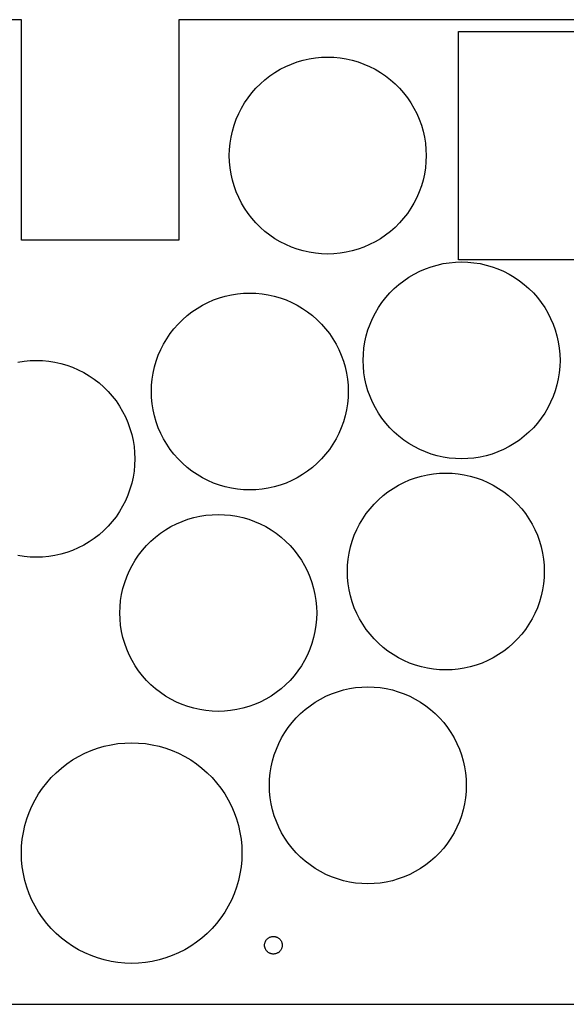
# Model space of a CAD drawing. Header units: metres. Extents: x 0 to 208, y 0 to 125.
# Tile 2 of 3: x 82 to 152, y 0 to 125. Entities that reach past the tile are written whole.
import ezdxf

# ---------------------------------------------------------------- set-up
doc = ezdxf.new("R2010")
doc.units = ezdxf.units.M

msp = doc.modelspace()

# ---------------------------------------------------------------- linework, layer by layer
for p, q in [((82.5, 125), (10, 125)), ((82.5, 97), (82.5, 125)), ((198.5, 125), (102.5, 125)), ((102.5, 125), (102.5, 97)), ((138, 94.5), (138, 123.5)), ((138, 123.5), (168, 123.5)), ((118.291, 119.857), (119.058, 120.029)), ((119.058, 120.029), (119.833, 120.151)), ((119.833, 120.151), (120.615, 120.225)), ((120.615, 120.225), (121.4, 120.25)), ((121.4, 120.25), (122.185, 120.225)), ((122.185, 120.225), (122.967, 120.151)), ((122.967, 120.151), (123.742, 120.029)), ((123.742, 120.029), (124.509, 119.857)), ((115.378, 118.704), (116.078, 119.06)), ((116.078, 119.06), (116.798, 119.372)), ((116.798, 119.372), (117.537, 119.638)), ((117.537, 119.638), (118.291, 119.857)), ((124.509, 119.857), (125.263, 119.638)), ((125.263, 119.638), (126.002, 119.372)), ((126.002, 119.372), (126.722, 119.06)), ((126.722, 119.06), (127.422, 118.704)), ((113.432, 117.381), (114.053, 117.863)), ((114.053, 117.863), (114.702, 118.304)), ((114.702, 118.304), (115.378, 118.704)), ((127.422, 118.704), (128.098, 118.304)), ((128.098, 118.304), (128.747, 117.863)), ((128.747, 117.863), (129.368, 117.381)), ((111.769, 115.718), (112.288, 116.307)), ((112.288, 116.307), (112.843, 116.862)), ((112.843, 116.862), (113.432, 117.381)), ((129.368, 117.381), (129.957, 116.862)), ((129.957, 116.862), (130.512, 116.307)), ((130.512, 116.307), (131.031, 115.718)), ((110.846, 114.448), (111.287, 115.097)), ((111.287, 115.097), (111.769, 115.718)), ((131.031, 115.718), (131.513, 115.097)), ((131.513, 115.097), (131.954, 114.448)), ((110.09, 113.072), (110.446, 113.772)), ((110.446, 113.772), (110.846, 114.448)), ((131.954, 114.448), (132.354, 113.772)), ((132.354, 113.772), (132.71, 113.072)), ((109.778, 112.352), (110.09, 113.072)), ((132.71, 113.072), (133.022, 112.352)), ((109.293, 110.859), (109.512, 111.613)), ((109.512, 111.613), (109.778, 112.352)), ((133.022, 112.352), (133.288, 111.613)), ((133.288, 111.613), (133.507, 110.859)), ((108.999, 109.317), (109.121, 110.092)), ((109.121, 110.092), (109.293, 110.859)), ((133.507, 110.859), (133.679, 110.092)), ((133.679, 110.092), (133.801, 109.317)), ((108.925, 108.535), (108.999, 109.317)), ((133.801, 109.317), (133.875, 108.535)), ((108.9, 107.75), (108.925, 108.535)), ((108.925, 106.965), (108.9, 107.75)), ((133.875, 108.535), (133.9, 107.75)), ((133.9, 107.75), (133.875, 106.965)), ((108.999, 106.183), (108.925, 106.965)), ((133.875, 106.965), (133.801, 106.183)), ((109.121, 105.408), (108.999, 106.183)), ((109.293, 104.641), (109.121, 105.408)), ((133.679, 105.408), (133.507, 104.641)), ((133.801, 106.183), (133.679, 105.408)), ((109.512, 103.887), (109.293, 104.641)), ((109.778, 103.148), (109.512, 103.887)), ((133.288, 103.887), (133.022, 103.148)), ((133.507, 104.641), (133.288, 103.887)), ((110.09, 102.428), (109.778, 103.148)), ((133.022, 103.148), (132.71, 102.428)), ((110.446, 101.728), (110.09, 102.428)), ((110.846, 101.052), (110.446, 101.728)), ((132.354, 101.728), (131.954, 101.052)), ((132.71, 102.428), (132.354, 101.728)), ((111.287, 100.403), (110.846, 101.052)), ((111.769, 99.7822), (111.287, 100.403)), ((131.513, 100.403), (131.031, 99.7822)), ((131.954, 101.052), (131.513, 100.403)), ((112.288, 99.1932), (111.769, 99.7822)), ((112.843, 98.6379), (112.288, 99.1932)), ((130.512, 99.1932), (129.957, 98.6379)), ((131.031, 99.7822), (130.512, 99.1932)), ((113.432, 98.1186), (112.843, 98.6379)), ((114.053, 97.6373), (113.432, 98.1186)), ((114.702, 97.1959), (114.053, 97.6373)), ((128.747, 97.6373), (128.098, 97.1959)), ((129.368, 98.1186), (128.747, 97.6373)), ((129.957, 98.6379), (129.368, 98.1186)), ((102.5, 97), (82.5, 97)), ((115.378, 96.7962), (114.702, 97.1959)), ((116.078, 96.4397), (115.378, 96.7962)), ((116.798, 96.1278), (116.078, 96.4397)), ((126.722, 96.4397), (126.002, 96.1278)), ((127.422, 96.7962), (126.722, 96.4397)), ((128.098, 97.1959), (127.422, 96.7962)), ((117.537, 95.8618), (116.798, 96.1278)), ((118.291, 95.6427), (117.537, 95.8618)), ((119.058, 95.4714), (118.291, 95.6427)), ((119.833, 95.3486), (119.058, 95.4714)), ((120.615, 95.2747), (119.833, 95.3486)), ((121.4, 95.25), (120.615, 95.2747)), ((122.185, 95.2747), (121.4, 95.25)), ((122.967, 95.3486), (122.185, 95.2747)), ((123.742, 95.4714), (122.967, 95.3486)), ((124.509, 95.6427), (123.742, 95.4714)), ((125.263, 95.8618), (124.509, 95.6427)), ((126.002, 96.1278), (125.263, 95.8618)), ((134.537, 93.6382), (135.291, 93.8573)), ((135.291, 93.8573), (136.058, 94.0286)), ((136.058, 94.0286), (136.833, 94.1514)), ((136.833, 94.1514), (137.615, 94.2253)), ((137.615, 94.2253), (138.4, 94.25)), ((163.793, 94.5), (138, 94.5)), ((138.4, 94.25), (139.185, 94.2253)), ((139.185, 94.2253), (139.967, 94.1514)), ((139.967, 94.1514), (140.742, 94.0286)), ((140.742, 94.0286), (141.509, 93.8573)), ((141.509, 93.8573), (142.263, 93.6382)), ((131.702, 92.3041), (132.378, 92.7038)), ((132.378, 92.7038), (133.078, 93.0603)), ((133.078, 93.0603), (133.798, 93.3722)), ((133.798, 93.3722), (134.537, 93.6382)), ((142.263, 93.6382), (143.002, 93.3722)), ((143.002, 93.3722), (143.722, 93.0603)), ((143.722, 93.0603), (144.422, 92.7038)), ((144.422, 92.7038), (145.098, 92.3041)), ((129.843, 90.8621), (130.432, 91.3814)), ((130.432, 91.3814), (131.053, 91.8627)), ((131.053, 91.8627), (131.702, 92.3041)), ((145.098, 92.3041), (145.747, 91.8627)), ((145.747, 91.8627), (146.368, 91.3814)), ((146.368, 91.3814), (146.957, 90.8621)), ((108.391, 89.9073), (109.158, 90.0786)), ((109.158, 90.0786), (109.933, 90.2014)), ((109.933, 90.2014), (110.715, 90.2753)), ((110.715, 90.2753), (111.5, 90.3)), ((111.5, 90.3), (112.285, 90.2753)), ((112.285, 90.2753), (113.067, 90.2014)), ((113.067, 90.2014), (113.842, 90.0786)), ((113.842, 90.0786), (114.609, 89.9073)), ((128.769, 89.7178), (129.288, 90.3068)), ((129.288, 90.3068), (129.843, 90.8621)), ((146.957, 90.8621), (147.512, 90.3068)), ((147.512, 90.3068), (148.031, 89.7178)), ((104.802, 88.3541), (105.478, 88.7538)), ((105.478, 88.7538), (106.178, 89.1103)), ((106.178, 89.1103), (106.898, 89.4222)), ((106.898, 89.4222), (107.637, 89.6882)), ((107.637, 89.6882), (108.391, 89.9073)), ((114.609, 89.9073), (115.363, 89.6882)), ((115.363, 89.6882), (116.102, 89.4222)), ((116.102, 89.4222), (116.822, 89.1103)), ((116.822, 89.1103), (117.522, 88.7538)), ((117.522, 88.7538), (118.198, 88.3541)), ((127.846, 88.4478), (128.287, 89.0973)), ((128.287, 89.0973), (128.769, 89.7178)), ((148.031, 89.7178), (148.513, 89.0973)), ((148.513, 89.0973), (148.954, 88.4478)), ((103.532, 87.4314), (104.153, 87.9127)), ((104.153, 87.9127), (104.802, 88.3541)), ((118.198, 88.3541), (118.847, 87.9127)), ((118.847, 87.9127), (119.468, 87.4314)), ((127.09, 87.0722), (127.446, 87.7719)), ((127.446, 87.7719), (127.846, 88.4478)), ((148.954, 88.4478), (149.354, 87.7719)), ((149.354, 87.7719), (149.71, 87.0722)), ((101.869, 85.7678), (102.388, 86.3568)), ((102.388, 86.3568), (102.943, 86.9121)), ((102.943, 86.9121), (103.532, 87.4314)), ((119.468, 87.4314), (120.057, 86.9121)), ((120.057, 86.9121), (120.612, 86.3568)), ((120.612, 86.3568), (121.131, 85.7678)), ((126.512, 85.6127), (126.778, 86.3515)), ((126.778, 86.3515), (127.09, 87.0722)), ((149.71, 87.0722), (150.022, 86.3515)), ((150.022, 86.3515), (150.288, 85.6127)), ((100.946, 84.4978), (101.387, 85.1473)), ((101.387, 85.1473), (101.869, 85.7678)), ((121.131, 85.7678), (121.613, 85.1473)), ((121.613, 85.1473), (122.054, 84.4978)), ((126.293, 84.8586), (126.512, 85.6127)), ((150.288, 85.6127), (150.507, 84.8586)), ((100.19, 83.1222), (100.546, 83.8219)), ((100.546, 83.8219), (100.946, 84.4978)), ((122.054, 84.4978), (122.454, 83.8219)), ((122.454, 83.8219), (122.81, 83.1222)), ((125.999, 83.3167), (126.121, 84.0923)), ((126.121, 84.0923), (126.293, 84.8586)), ((150.507, 84.8586), (150.679, 84.0923)), ((150.679, 84.0923), (150.801, 83.3167)), ((99.8778, 82.4016), (100.19, 83.1222)), ((122.81, 83.1222), (123.122, 82.4016)), ((125.9, 81.75), (125.925, 82.5349)), ((125.925, 82.5349), (125.999, 83.3167)), ((150.801, 83.3167), (150.875, 82.5349)), ((150.875, 82.5349), (150.9, 81.75)), ((82.0577, 81.5286), (82.8333, 81.6514)), ((82.8333, 81.6514), (83.6151, 81.7253)), ((83.6151, 81.7253), (84.4, 81.75)), ((84.4, 81.75), (85.1849, 81.7253)), ((85.1849, 81.7253), (85.9667, 81.6514)), ((85.9667, 81.6514), (86.7423, 81.5286)), ((86.7423, 81.5286), (87.5086, 81.3573)), ((87.5086, 81.3573), (88.2627, 81.1382)), ((99.3927, 80.9086), (99.6118, 81.6627)), ((99.6118, 81.6627), (99.8778, 82.4016)), ((123.122, 82.4016), (123.388, 81.6627)), ((123.388, 81.6627), (123.607, 80.9086)), ((125.925, 80.9651), (125.9, 81.75)), ((150.9, 81.75), (150.875, 80.9651)), ((88.2627, 81.1382), (89.0016, 80.8722)), ((89.0016, 80.8722), (89.7222, 80.5603)), ((89.7222, 80.5603), (90.4219, 80.2038)), ((90.4219, 80.2038), (91.0978, 79.8041)), ((99.0986, 79.3667), (99.2214, 80.1423)), ((99.2214, 80.1423), (99.3927, 80.9086)), ((123.607, 80.9086), (123.779, 80.1423)), ((123.779, 80.1423), (123.901, 79.3667)), ((125.999, 80.1833), (125.925, 80.9651)), ((126.121, 79.4077), (125.999, 80.1833)), ((150.801, 80.1833), (150.679, 79.4077)), ((150.875, 80.9651), (150.801, 80.1833)), ((91.0978, 79.8041), (91.7473, 79.3627)), ((91.7473, 79.3627), (92.3678, 78.8814)), ((92.3678, 78.8814), (92.9568, 78.3621)), ((99.0247, 78.5849), (99.0986, 79.3667)), ((123.901, 79.3667), (123.975, 78.5849)), ((126.293, 78.6414), (126.121, 79.4077)), ((150.679, 79.4077), (150.507, 78.6414)), ((92.9568, 78.3621), (93.5121, 77.8068)), ((93.5121, 77.8068), (94.0314, 77.2178)), ((99, 77.8), (99.0247, 78.5849)), ((99.0247, 77.0151), (99, 77.8)), ((123.975, 78.5849), (124, 77.8)), ((124, 77.8), (123.975, 77.0151)), ((126.512, 77.8873), (126.293, 78.6414)), ((126.778, 77.1484), (126.512, 77.8873)), ((150.288, 77.8873), (150.022, 77.1484)), ((150.507, 78.6414), (150.288, 77.8873)), ((94.0314, 77.2178), (94.5127, 76.5973)), ((94.5127, 76.5973), (94.9541, 75.9478)), ((99.0986, 76.2333), (99.0247, 77.0151)), ((123.975, 77.0151), (123.901, 76.2333)), ((127.09, 76.4277), (126.778, 77.1484)), ((127.446, 75.7281), (127.09, 76.4277)), ((149.71, 76.4277), (149.354, 75.7281)), ((150.022, 77.1484), (149.71, 76.4277)), ((94.9541, 75.9478), (95.3538, 75.2719)), ((95.3538, 75.2719), (95.7103, 74.5722)), ((99.2214, 75.4577), (99.0986, 76.2333)), ((99.3927, 74.6914), (99.2214, 75.4577)), ((123.779, 75.4577), (123.607, 74.6914)), ((123.901, 76.2333), (123.779, 75.4577)), ((127.846, 75.0522), (127.446, 75.7281)), ((128.287, 74.4027), (127.846, 75.0522)), ((148.954, 75.0522), (148.513, 74.4027)), ((149.354, 75.7281), (148.954, 75.0522)), ((95.7103, 74.5722), (96.0222, 73.8515)), ((96.0222, 73.8515), (96.2882, 73.1127)), ((99.6118, 73.9373), (99.3927, 74.6914)), ((99.8778, 73.1984), (99.6118, 73.9373)), ((123.388, 73.9373), (123.122, 73.1984)), ((123.607, 74.6914), (123.388, 73.9373)), ((128.769, 73.7822), (128.287, 74.4027)), ((129.288, 73.1932), (128.769, 73.7822)), ((148.031, 73.7822), (147.512, 73.1932)), ((148.513, 74.4027), (148.031, 73.7822)), ((96.2882, 73.1127), (96.5073, 72.3586)), ((100.19, 72.4778), (99.8778, 73.1984)), ((123.122, 73.1984), (122.81, 72.4778)), ((129.843, 72.6379), (129.288, 73.1932)), ((130.432, 72.1186), (129.843, 72.6379)), ((146.957, 72.6379), (146.368, 72.1186)), ((147.512, 73.1932), (146.957, 72.6379)), ((96.5073, 72.3586), (96.6786, 71.5923)), ((96.6786, 71.5923), (96.8014, 70.8167)), ((100.546, 71.7781), (100.19, 72.4778)), ((100.946, 71.1022), (100.546, 71.7781)), ((122.454, 71.7781), (122.054, 71.1022)), ((122.81, 72.4778), (122.454, 71.7781)), ((131.053, 71.6373), (130.432, 72.1186)), ((131.702, 71.1959), (131.053, 71.6373)), ((145.747, 71.6373), (145.098, 71.1959)), ((146.368, 72.1186), (145.747, 71.6373)), ((96.8014, 70.8167), (96.8753, 70.0349)), ((96.8753, 70.0349), (96.9, 69.25)), ((101.387, 70.4527), (100.946, 71.1022)), ((101.869, 69.8322), (101.387, 70.4527)), ((121.613, 70.4527), (121.131, 69.8322)), ((122.054, 71.1022), (121.613, 70.4527)), ((132.378, 70.7962), (131.702, 71.1959)), ((133.078, 70.4397), (132.378, 70.7962)), ((133.798, 70.1278), (133.078, 70.4397)), ((134.537, 69.8618), (133.798, 70.1278)), ((143.002, 70.1278), (142.263, 69.8618)), ((143.722, 70.4397), (143.002, 70.1278)), ((144.422, 70.7962), (143.722, 70.4397)), ((145.098, 71.1959), (144.422, 70.7962)), ((96.9, 69.25), (96.8753, 68.4651)), ((102.388, 69.2431), (101.869, 69.8322)), ((102.943, 68.6879), (102.388, 69.2431)), ((120.612, 69.2431), (120.057, 68.6879)), ((121.131, 69.8322), (120.612, 69.2431)), ((135.291, 69.6427), (134.537, 69.8618)), ((136.058, 69.4714), (135.291, 69.6427)), ((136.833, 69.3486), (136.058, 69.4714)), ((137.615, 69.2747), (136.833, 69.3486)), ((138.4, 69.25), (137.615, 69.2747)), ((139.185, 69.2747), (138.4, 69.25)), ((139.967, 69.3486), (139.185, 69.2747)), ((140.742, 69.4714), (139.967, 69.3486)), ((141.509, 69.6427), (140.742, 69.4714)), ((142.263, 69.8618), (141.509, 69.6427)), ((96.8014, 67.6833), (96.6786, 66.9077)), ((96.8753, 68.4651), (96.8014, 67.6833)), ((103.532, 68.1686), (102.943, 68.6879)), ((104.153, 67.6873), (103.532, 68.1686)), ((104.802, 67.2459), (104.153, 67.6873)), ((118.847, 67.6873), (118.198, 67.2459)), ((119.468, 68.1686), (118.847, 67.6873)), ((120.057, 68.6879), (119.468, 68.1686)), ((96.6786, 66.9077), (96.5073, 66.1414)), ((105.478, 66.8462), (104.802, 67.2459)), ((106.178, 66.4897), (105.478, 66.8462)), ((106.898, 66.1778), (106.178, 66.4897)), ((116.822, 66.4897), (116.102, 66.1778)), ((117.522, 66.8462), (116.822, 66.4897)), ((118.198, 67.2459), (117.522, 66.8462)), ((130.378, 65.9038), (131.078, 66.2603)), ((131.078, 66.2603), (131.798, 66.5722)), ((131.798, 66.5722), (132.537, 66.8382)), ((132.537, 66.8382), (133.291, 67.0573)), ((133.291, 67.0573), (134.058, 67.2286)), ((134.058, 67.2286), (134.833, 67.3514)), ((134.833, 67.3514), (135.615, 67.4253)), ((135.615, 67.4253), (136.4, 67.45)), ((136.4, 67.45), (137.185, 67.4253)), ((137.185, 67.4253), (137.967, 67.3514)), ((137.967, 67.3514), (138.742, 67.2286)), ((138.742, 67.2286), (139.509, 67.0573)), ((139.509, 67.0573), (140.263, 66.8382)), ((140.263, 66.8382), (141.002, 66.5722)), ((141.002, 66.5722), (141.722, 66.2603)), ((141.722, 66.2603), (142.422, 65.9038)), ((96.2882, 65.3873), (96.0222, 64.6484)), ((96.5073, 66.1414), (96.2882, 65.3873)), ((107.637, 65.9118), (106.898, 66.1778)), ((108.391, 65.6927), (107.637, 65.9118)), ((109.158, 65.5214), (108.391, 65.6927)), ((109.933, 65.3986), (109.158, 65.5214)), ((110.715, 65.3247), (109.933, 65.3986)), ((111.5, 65.3), (110.715, 65.3247)), ((112.285, 65.3247), (111.5, 65.3)), ((113.067, 65.3986), (112.285, 65.3247)), ((113.842, 65.5214), (113.067, 65.3986)), ((114.609, 65.6927), (113.842, 65.5214)), ((115.363, 65.9118), (114.609, 65.6927)), ((116.102, 66.1778), (115.363, 65.9118)), ((128.432, 64.5814), (129.053, 65.0627)), ((129.053, 65.0627), (129.702, 65.5041)), ((129.702, 65.5041), (130.378, 65.9038)), ((142.422, 65.9038), (143.098, 65.5041)), ((143.098, 65.5041), (143.747, 65.0627)), ((143.747, 65.0627), (144.368, 64.5814)), ((95.7103, 63.9277), (95.3538, 63.2281)), ((96.0222, 64.6484), (95.7103, 63.9277)), ((127.288, 63.5068), (127.843, 64.0621)), ((127.843, 64.0621), (128.432, 64.5814)), ((144.368, 64.5814), (144.957, 64.0621)), ((144.957, 64.0621), (145.512, 63.5068)), ((94.9541, 62.5522), (94.5127, 61.9027)), ((95.3538, 63.2281), (94.9541, 62.5522)), ((126.287, 62.2973), (126.769, 62.9178)), ((126.769, 62.9178), (127.288, 63.5068)), ((145.512, 63.5068), (146.031, 62.9178)), ((146.031, 62.9178), (146.513, 62.2973)), ((94.0314, 61.2822), (93.5121, 60.6932)), ((94.5127, 61.9027), (94.0314, 61.2822)), ((102.178, 60.9953), (102.898, 61.3072)), ((102.898, 61.3072), (103.637, 61.5732)), ((103.637, 61.5732), (104.391, 61.7923)), ((104.391, 61.7923), (105.158, 61.9636)), ((105.158, 61.9636), (105.933, 62.0864)), ((105.933, 62.0864), (106.715, 62.1603)), ((106.715, 62.1603), (107.5, 62.185)), ((107.5, 62.185), (108.285, 62.1603)), ((108.285, 62.1603), (109.067, 62.0864)), ((109.067, 62.0864), (109.842, 61.9636)), ((109.842, 61.9636), (110.609, 61.7923)), ((110.609, 61.7923), (111.363, 61.5732)), ((111.363, 61.5732), (112.102, 61.3072)), ((112.102, 61.3072), (112.822, 60.9953)), ((125.446, 60.9719), (125.846, 61.6478)), ((125.846, 61.6478), (126.287, 62.2973)), ((146.513, 62.2973), (146.954, 61.6478)), ((146.954, 61.6478), (147.354, 60.9719)), ((92.9568, 60.1379), (92.3678, 59.6186)), ((93.5121, 60.6932), (92.9568, 60.1379)), ((100.153, 59.7977), (100.802, 60.2391)), ((100.802, 60.2391), (101.478, 60.6388)), ((101.478, 60.6388), (102.178, 60.9953)), ((112.822, 60.9953), (113.522, 60.6388)), ((113.522, 60.6388), (114.198, 60.2391)), ((114.198, 60.2391), (114.847, 59.7977)), ((124.778, 59.5515), (125.09, 60.2722)), ((125.09, 60.2722), (125.446, 60.9719)), ((147.354, 60.9719), (147.71, 60.2722)), ((147.71, 60.2722), (148.022, 59.5515)), ((91.7473, 59.1373), (91.0978, 58.6959)), ((92.3678, 59.6186), (91.7473, 59.1373)), ((98.3879, 58.2418), (98.9432, 58.7971)), ((98.9432, 58.7971), (99.5322, 59.3164)), ((99.5322, 59.3164), (100.153, 59.7977)), ((114.847, 59.7977), (115.468, 59.3164)), ((115.468, 59.3164), (116.057, 58.7971)), ((116.057, 58.7971), (116.612, 58.2418)), ((124.293, 58.0586), (124.512, 58.8127)), ((124.512, 58.8127), (124.778, 59.5515)), ((148.022, 59.5515), (148.288, 58.8127)), ((148.288, 58.8127), (148.507, 58.0586)), ((89.0016, 57.6278), (88.2627, 57.3618)), ((89.7222, 57.9397), (89.0016, 57.6278)), ((90.4219, 58.2962), (89.7222, 57.9397)), ((91.0978, 58.6959), (90.4219, 58.2962)), ((97.3873, 57.0323), (97.8686, 57.6528)), ((97.8686, 57.6528), (98.3879, 58.2418)), ((116.612, 58.2418), (117.131, 57.6528)), ((117.131, 57.6528), (117.613, 57.0323)), ((124.121, 57.2923), (124.293, 58.0586)), ((148.507, 58.0586), (148.679, 57.2923)), ((82.8333, 56.8486), (82.0577, 56.9714)), ((83.6151, 56.7747), (82.8333, 56.8486)), ((84.4, 56.75), (83.6151, 56.7747)), ((85.1849, 56.7747), (84.4, 56.75)), ((85.9667, 56.8486), (85.1849, 56.7747)), ((86.7423, 56.9714), (85.9667, 56.8486)), ((87.5086, 57.1427), (86.7423, 56.9714)), ((88.2627, 57.3618), (87.5086, 57.1427)), ((96.5462, 55.7069), (96.9459, 56.3828)), ((96.9459, 56.3828), (97.3873, 57.0323)), ((117.613, 57.0323), (118.054, 56.3828)), ((118.054, 56.3828), (118.454, 55.7069)), ((123.925, 55.7349), (123.999, 56.5167)), ((123.999, 56.5167), (124.121, 57.2923)), ((148.679, 57.2923), (148.801, 56.5167)), ((148.801, 56.5167), (148.875, 55.7349)), ((95.8778, 54.2865), (96.1897, 55.0072)), ((96.1897, 55.0072), (96.5462, 55.7069)), ((118.454, 55.7069), (118.81, 55.0072)), ((118.81, 55.0072), (119.122, 54.2865)), ((123.9, 54.95), (123.925, 55.7349)), ((148.875, 55.7349), (148.9, 54.95)), ((95.6118, 53.5477), (95.8778, 54.2865)), ((119.122, 54.2865), (119.388, 53.5477)), ((123.925, 54.1651), (123.9, 54.95)), ((123.999, 53.3833), (123.925, 54.1651)), ((148.875, 54.1651), (148.801, 53.3833)), ((148.9, 54.95), (148.875, 54.1651)), ((95.2214, 52.0273), (95.3927, 52.7936)), ((95.3927, 52.7936), (95.6118, 53.5477)), ((119.388, 53.5477), (119.607, 52.7936)), ((119.607, 52.7936), (119.779, 52.0273)), ((124.121, 52.6077), (123.999, 53.3833)), ((124.293, 51.8414), (124.121, 52.6077)), ((148.679, 52.6077), (148.507, 51.8414)), ((148.801, 53.3833), (148.679, 52.6077)), ((95.0247, 50.4699), (95.0986, 51.2517)), ((95.0986, 51.2517), (95.2214, 52.0273)), ((119.779, 52.0273), (119.901, 51.2517)), ((119.901, 51.2517), (119.975, 50.4699)), ((124.512, 51.0873), (124.293, 51.8414)), ((148.507, 51.8414), (148.288, 51.0873)), ((95, 49.685), (95.0247, 50.4699)), ((119.975, 50.4699), (120, 49.685)), ((124.778, 50.3484), (124.512, 51.0873)), ((125.09, 49.6277), (124.778, 50.3484)), ((148.022, 50.3484), (147.71, 49.6277)), ((148.288, 51.0873), (148.022, 50.3484)), ((95.0247, 48.9001), (95, 49.685)), ((95.0986, 48.1183), (95.0247, 48.9001)), ((119.975, 48.9001), (119.901, 48.1183)), ((120, 49.685), (119.975, 48.9001)), ((125.446, 48.9281), (125.09, 49.6277)), ((125.846, 48.2522), (125.446, 48.9281)), ((147.354, 48.9281), (146.954, 48.2522)), ((147.71, 49.6277), (147.354, 48.9281)), ((95.2214, 47.3427), (95.0986, 48.1183)), ((119.901, 48.1183), (119.779, 47.3427)), ((126.287, 47.6027), (125.846, 48.2522)), ((126.769, 46.9822), (126.287, 47.6027)), ((146.513, 47.6027), (146.031, 46.9822)), ((146.954, 48.2522), (146.513, 47.6027)), ((95.3927, 46.5764), (95.2214, 47.3427)), ((95.6118, 45.8223), (95.3927, 46.5764)), ((119.607, 46.5764), (119.388, 45.8223)), ((119.779, 47.3427), (119.607, 46.5764)), ((127.288, 46.3932), (126.769, 46.9822)), ((127.843, 45.8379), (127.288, 46.3932)), ((145.512, 46.3932), (144.957, 45.8379)), ((146.031, 46.9822), (145.512, 46.3932)), ((95.8778, 45.0834), (95.6118, 45.8223)), ((96.1897, 44.3627), (95.8778, 45.0834)), ((119.122, 45.0834), (118.81, 44.3627)), ((119.388, 45.8223), (119.122, 45.0834)), ((128.432, 45.3186), (127.843, 45.8379)), ((129.053, 44.8373), (128.432, 45.3186)), ((144.368, 45.3186), (143.747, 44.8373)), ((144.957, 45.8379), (144.368, 45.3186)), ((96.5462, 43.6631), (96.1897, 44.3627)), ((118.81, 44.3627), (118.454, 43.6631)), ((129.702, 44.3959), (129.053, 44.8373)), ((130.378, 43.9962), (129.702, 44.3959)), ((131.078, 43.6396), (130.378, 43.9962)), ((142.422, 43.9962), (141.722, 43.6396)), ((143.098, 44.3959), (142.422, 43.9962)), ((143.747, 44.8373), (143.098, 44.3959)), ((96.9459, 42.9872), (96.5462, 43.6631)), ((97.3873, 42.3377), (96.9459, 42.9872)), ((118.054, 42.9872), (117.613, 42.3377)), ((118.454, 43.6631), (118.054, 42.9872)), ((131.798, 43.3278), (131.078, 43.6396)), ((132.537, 43.0618), (131.798, 43.3278)), ((133.291, 42.8427), (132.537, 43.0618)), ((134.058, 42.6714), (133.291, 42.8427)), ((134.833, 42.5486), (134.058, 42.6714)), ((135.615, 42.4747), (134.833, 42.5486)), ((137.967, 42.5486), (137.185, 42.4747)), ((138.742, 42.6714), (137.967, 42.5486)), ((139.509, 42.8427), (138.742, 42.6714)), ((140.263, 43.0618), (139.509, 42.8427)), ((141.002, 43.3278), (140.263, 43.0618)), ((141.722, 43.6396), (141.002, 43.3278)), ((97.8686, 41.7172), (97.3873, 42.3377)), ((98.3879, 41.1282), (97.8686, 41.7172)), ((117.131, 41.7172), (116.612, 41.1282)), ((117.613, 42.3377), (117.131, 41.7172)), ((136.4, 42.45), (135.615, 42.4747)), ((137.185, 42.4747), (136.4, 42.45)), ((98.9432, 40.5729), (98.3879, 41.1282)), ((99.5322, 40.0536), (98.9432, 40.5729)), ((100.153, 39.5723), (99.5322, 40.0536)), ((115.468, 40.0536), (114.847, 39.5723)), ((116.057, 40.5729), (115.468, 40.0536)), ((116.612, 41.1282), (116.057, 40.5729)), ((123.391, 39.9073), (124.158, 40.0786)), ((124.158, 40.0786), (124.933, 40.2014)), ((124.933, 40.2014), (125.715, 40.2753)), ((125.715, 40.2753), (126.5, 40.3)), ((126.5, 40.3), (127.285, 40.2753)), ((127.285, 40.2753), (128.067, 40.2014)), ((128.067, 40.2014), (128.842, 40.0786)), ((128.842, 40.0786), (129.609, 39.9073)), ((100.802, 39.1309), (100.153, 39.5723)), ((101.478, 38.7312), (100.802, 39.1309)), ((114.198, 39.1309), (113.522, 38.7312)), ((114.847, 39.5723), (114.198, 39.1309)), ((119.802, 38.3541), (120.478, 38.7538)), ((120.478, 38.7538), (121.178, 39.1103)), ((121.178, 39.1103), (121.898, 39.4222)), ((121.898, 39.4222), (122.637, 39.6882)), ((122.637, 39.6882), (123.391, 39.9073)), ((129.609, 39.9073), (130.363, 39.6882)), ((130.363, 39.6882), (131.102, 39.4222)), ((131.102, 39.4222), (131.822, 39.1103)), ((131.822, 39.1103), (132.522, 38.7538)), ((132.522, 38.7538), (133.198, 38.3541)), ((102.178, 38.3746), (101.478, 38.7312)), ((102.898, 38.0628), (102.178, 38.3746)), ((103.637, 37.7968), (102.898, 38.0628)), ((104.391, 37.5777), (103.637, 37.7968)), ((105.158, 37.4064), (104.391, 37.5777)), ((110.609, 37.5777), (109.842, 37.4064)), ((111.363, 37.7968), (110.609, 37.5777)), ((112.102, 38.0628), (111.363, 37.7968)), ((112.822, 38.3746), (112.102, 38.0628)), ((113.522, 38.7312), (112.822, 38.3746)), ((118.532, 37.4314), (119.153, 37.9127)), ((119.153, 37.9127), (119.802, 38.3541)), ((133.198, 38.3541), (133.847, 37.9127)), ((133.847, 37.9127), (134.468, 37.4314)), ((105.933, 37.2836), (105.158, 37.4064)), ((106.715, 37.2097), (105.933, 37.2836)), ((107.5, 37.185), (106.715, 37.2097)), ((108.285, 37.2097), (107.5, 37.185)), ((109.067, 37.2836), (108.285, 37.2097)), ((109.842, 37.4064), (109.067, 37.2836)), ((116.869, 35.7678), (117.388, 36.3568)), ((117.388, 36.3568), (117.943, 36.9121)), ((117.943, 36.9121), (118.532, 37.4314)), ((134.468, 37.4314), (135.057, 36.9121)), ((135.057, 36.9121), (135.612, 36.3568)), ((135.612, 36.3568), (136.131, 35.7678)), ((115.946, 34.4978), (116.387, 35.1473)), ((116.387, 35.1473), (116.869, 35.7678)), ((136.131, 35.7678), (136.613, 35.1473)), ((136.613, 35.1473), (137.054, 34.4978)), ((115.19, 33.1222), (115.546, 33.8219)), ((115.546, 33.8219), (115.946, 34.4978)), ((137.054, 34.4978), (137.454, 33.8219)), ((137.454, 33.8219), (137.81, 33.1222)), ((91.3463, 32.2169), (92.1738, 32.5148)), ((92.1738, 32.5148), (93.0183, 32.7602)), ((93.0183, 32.7602), (93.8766, 32.952)), ((93.8766, 32.952), (94.7453, 33.0896)), ((94.7453, 33.0896), (95.6209, 33.1724)), ((95.6209, 33.1724), (96.5, 33.2)), ((96.5, 33.2), (97.3791, 33.1724)), ((97.3791, 33.1724), (98.2547, 33.0896)), ((98.2547, 33.0896), (99.1233, 32.952)), ((99.1233, 32.952), (99.9816, 32.7602)), ((99.9816, 32.7602), (100.826, 32.5148)), ((100.826, 32.5148), (101.654, 32.2169)), ((114.878, 32.4016), (115.19, 33.1222)), ((137.81, 33.1222), (138.122, 32.4016)), ((88.9984, 31.0206), (89.7554, 31.4683)), ((89.7554, 31.4683), (90.5391, 31.8676)), ((90.5391, 31.8676), (91.3463, 32.2169)), ((101.654, 32.2169), (102.461, 31.8676)), ((102.461, 31.8676), (103.245, 31.4683)), ((103.245, 31.4683), (104.002, 31.0206)), ((114.393, 30.9086), (114.612, 31.6627)), ((114.612, 31.6627), (114.878, 32.4016)), ((138.122, 32.4016), (138.388, 31.6627)), ((138.388, 31.6627), (138.607, 30.9086)), ((87.576, 29.9872), (88.271, 30.5262)), ((88.271, 30.5262), (88.9984, 31.0206)), ((104.002, 31.0206), (104.729, 30.5262)), ((104.729, 30.5262), (105.424, 29.9872)), ((114.099, 29.3667), (114.221, 30.1423)), ((114.221, 30.1423), (114.393, 30.9086)), ((138.607, 30.9086), (138.779, 30.1423)), ((138.779, 30.1423), (138.901, 29.3667)), ((85.7128, 28.1239), (86.2944, 28.7836)), ((86.2944, 28.7836), (86.9163, 29.4055)), ((86.9163, 29.4055), (87.576, 29.9872)), ((105.424, 29.9872), (106.084, 29.4055)), ((106.084, 29.4055), (106.706, 28.7836)), ((106.706, 28.7836), (107.287, 28.1239)), ((114.025, 28.5849), (114.099, 29.3667)), ((138.901, 29.3667), (138.975, 28.5849)), ((85.1738, 27.429), (85.7128, 28.1239)), ((107.287, 28.1239), (107.826, 27.429)), ((114, 27.8), (114.025, 28.5849)), ((114.025, 27.0151), (114, 27.8)), ((138.975, 28.5849), (139, 27.8)), ((139, 27.8), (138.975, 27.0151)), ((84.2317, 25.9445), (84.6794, 26.7016)), ((84.6794, 26.7016), (85.1738, 27.429)), ((107.826, 27.429), (108.321, 26.7016)), ((108.321, 26.7016), (108.768, 25.9445)), ((114.099, 26.2333), (114.025, 27.0151)), ((138.975, 27.0151), (138.901, 26.2333)), ((83.4831, 24.3537), (83.8324, 25.1609)), ((83.8324, 25.1609), (84.2317, 25.9445)), ((108.768, 25.9445), (109.168, 25.1609)), ((109.168, 25.1609), (109.517, 24.3537)), ((114.221, 25.4577), (114.099, 26.2333)), ((114.393, 24.6914), (114.221, 25.4577)), ((138.779, 25.4577), (138.607, 24.6914)), ((138.901, 26.2333), (138.779, 25.4577)), ((83.1852, 23.5262), (83.4831, 24.3537)), ((109.517, 24.3537), (109.815, 23.5262)), ((114.612, 23.9373), (114.393, 24.6914)), ((114.878, 23.1984), (114.612, 23.9373)), ((138.388, 23.9373), (138.122, 23.1984)), ((138.607, 24.6914), (138.388, 23.9373)), ((82.748, 21.8233), (82.9398, 22.6817)), ((82.9398, 22.6817), (83.1852, 23.5262)), ((109.815, 23.5262), (110.06, 22.6817)), ((110.06, 22.6817), (110.252, 21.8233)), ((115.19, 22.4778), (114.878, 23.1984)), ((138.122, 23.1984), (137.81, 22.4778)), ((82.6104, 20.9547), (82.748, 21.8233)), ((110.252, 21.8233), (110.39, 20.9547)), ((115.546, 21.7781), (115.19, 22.4778)), ((115.946, 21.1022), (115.546, 21.7781)), ((137.454, 21.7781), (137.054, 21.1022)), ((137.81, 22.4778), (137.454, 21.7781)), ((82.5, 19.2), (82.5276, 20.0791)), ((82.5276, 20.0791), (82.6104, 20.9547)), ((110.39, 20.9547), (110.472, 20.0791)), ((110.472, 20.0791), (110.5, 19.2)), ((116.387, 20.4527), (115.946, 21.1022)), ((116.869, 19.8322), (116.387, 20.4527)), ((136.613, 20.4527), (136.131, 19.8322)), ((137.054, 21.1022), (136.613, 20.4527)), ((82.5276, 18.3209), (82.5, 19.2)), ((110.5, 19.2), (110.472, 18.3209)), ((117.388, 19.2431), (116.869, 19.8322)), ((117.943, 18.6879), (117.388, 19.2431)), ((135.612, 19.2431), (135.057, 18.6879)), ((136.131, 19.8322), (135.612, 19.2431)), ((82.6104, 17.4453), (82.5276, 18.3209)), ((110.472, 18.3209), (110.39, 17.4453)), ((118.532, 18.1686), (117.943, 18.6879)), ((119.153, 17.6873), (118.532, 18.1686)), ((119.802, 17.2459), (119.153, 17.6873)), ((133.847, 17.6873), (133.198, 17.2459)), ((134.468, 18.1686), (133.847, 17.6873)), ((135.057, 18.6879), (134.468, 18.1686)), ((82.748, 16.5767), (82.6104, 17.4453)), ((82.9398, 15.7183), (82.748, 16.5767)), ((110.252, 16.5767), (110.06, 15.7183)), ((110.39, 17.4453), (110.252, 16.5767)), ((120.478, 16.8462), (119.802, 17.2459)), ((121.178, 16.4897), (120.478, 16.8462)), ((121.898, 16.1778), (121.178, 16.4897)), ((131.822, 16.4897), (131.102, 16.1778)), ((132.522, 16.8462), (131.822, 16.4897)), ((133.198, 17.2459), (132.522, 16.8462)), ((83.1852, 14.8737), (82.9398, 15.7183)), ((110.06, 15.7183), (109.815, 14.8737)), ((122.637, 15.9118), (121.898, 16.1778)), ((123.391, 15.6927), (122.637, 15.9118)), ((124.158, 15.5214), (123.391, 15.6927)), ((124.933, 15.3986), (124.158, 15.5214)), ((125.715, 15.3247), (124.933, 15.3986)), ((126.5, 15.3), (125.715, 15.3247)), ((127.285, 15.3247), (126.5, 15.3)), ((128.067, 15.3986), (127.285, 15.3247)), ((128.842, 15.5214), (128.067, 15.3986)), ((129.609, 15.6927), (128.842, 15.5214)), ((130.363, 15.9118), (129.609, 15.6927)), ((131.102, 16.1778), (130.363, 15.9118)), ((83.4831, 14.0462), (83.1852, 14.8737)), ((83.8324, 13.2391), (83.4831, 14.0462)), ((109.517, 14.0462), (109.168, 13.2391)), ((109.815, 14.8737), (109.517, 14.0462)), ((84.2317, 12.4554), (83.8324, 13.2391)), ((109.168, 13.2391), (108.768, 12.4554)), ((84.6794, 11.6984), (84.2317, 12.4554)), ((85.1738, 10.971), (84.6794, 11.6984)), ((108.321, 11.6984), (107.826, 10.971)), ((108.768, 12.4554), (108.321, 11.6984)), ((85.7128, 10.2761), (85.1738, 10.971)), ((86.2944, 9.61633), (85.7128, 10.2761)), ((107.287, 10.2761), (106.706, 9.61633)), ((107.826, 10.971), (107.287, 10.2761)), ((86.9163, 8.99443), (86.2944, 9.61633)), ((87.576, 8.41281), (86.9163, 8.99443)), ((106.084, 8.99443), (105.424, 8.41281)), ((106.706, 9.61633), (106.084, 8.99443)), ((88.271, 7.87375), (87.576, 8.41281)), ((88.9984, 7.37939), (88.271, 7.87375)), ((104.729, 7.87375), (104.002, 7.37939)), ((105.424, 8.41281), (104.729, 7.87375)), ((113.38, 7.5), (113.382, 7.57031)), ((113.382, 7.42967), (113.38, 7.5)), ((113.382, 7.57031), (113.389, 7.64037)), ((113.389, 7.64037), (113.4, 7.70985)), ((113.4, 7.70985), (113.415, 7.77852)), ((113.415, 7.77852), (113.435, 7.84608)), ((113.435, 7.84608), (113.459, 7.91229)), ((113.459, 7.91229), (113.487, 7.97687)), ((113.487, 7.97687), (113.519, 8.03955)), ((113.519, 8.03955), (113.554, 8.10011)), ((113.554, 8.10011), (113.594, 8.15831)), ((113.594, 8.15831), (113.637, 8.21391)), ((113.637, 8.21391), (113.684, 8.26668)), ((113.684, 8.26668), (113.733, 8.31644)), ((113.733, 8.31644), (113.786, 8.36296)), ((113.786, 8.36296), (113.842, 8.4061)), ((113.842, 8.4061), (113.9, 8.44563)), ((113.9, 8.44563), (113.96, 8.48146)), ((113.96, 8.48146), (114.023, 8.5134)), ((114.023, 8.5134), (114.088, 8.54134)), ((114.088, 8.54134), (114.154, 8.56517)), ((114.154, 8.56517), (114.221, 8.58481)), ((114.221, 8.58481), (114.29, 8.60016)), ((114.29, 8.60016), (114.36, 8.61116)), ((114.36, 8.61116), (114.43, 8.61778)), ((114.43, 8.61778), (114.5, 8.62)), ((114.5, 8.62), (114.57, 8.61778)), ((114.57, 8.61778), (114.64, 8.61116)), ((114.64, 8.61116), (114.71, 8.60016)), ((114.71, 8.60016), (114.779, 8.58481)), ((114.779, 8.58481), (114.846, 8.56517)), ((114.846, 8.56517), (114.912, 8.54134)), ((114.912, 8.54134), (114.977, 8.5134)), ((114.977, 8.5134), (115.04, 8.48146)), ((115.04, 8.48146), (115.1, 8.44563)), ((115.1, 8.44563), (115.158, 8.4061)), ((115.158, 8.4061), (115.214, 8.36296)), ((115.214, 8.36296), (115.267, 8.31644)), ((115.267, 8.31644), (115.316, 8.26668)), ((115.316, 8.26668), (115.363, 8.21391)), ((115.363, 8.21391), (115.406, 8.15831)), ((115.406, 8.15831), (115.446, 8.10011)), ((115.446, 8.10011), (115.481, 8.03955)), ((115.481, 8.03955), (115.513, 7.97687)), ((115.513, 7.97687), (115.541, 7.91229)), ((115.541, 7.91229), (115.565, 7.84608)), ((115.565, 7.84608), (115.585, 7.77852)), ((115.585, 7.77852), (115.6, 7.70985)), ((115.6, 7.70985), (115.611, 7.64037)), ((115.611, 7.64037), (115.618, 7.57031)), ((115.618, 7.57031), (115.62, 7.5)), ((115.62, 7.5), (115.618, 7.42967)), ((89.7554, 6.9317), (88.9984, 7.37939)), ((90.5391, 6.53241), (89.7554, 6.9317)), ((91.3463, 6.18312), (90.5391, 6.53241)), ((102.461, 6.53241), (101.654, 6.18312)), ((103.245, 6.9317), (102.461, 6.53241)), ((104.002, 7.37939), (103.245, 6.9317)), ((113.389, 7.35962), (113.382, 7.42967)), ((113.4, 7.29013), (113.389, 7.35962)), ((113.415, 7.22147), (113.4, 7.29013)), ((113.435, 7.1539), (113.415, 7.22147)), ((113.459, 7.08769), (113.435, 7.1539)), ((113.487, 7.02312), (113.459, 7.08769)), ((113.519, 6.96043), (113.487, 7.02312)), ((113.554, 6.89987), (113.519, 6.96043)), ((113.594, 6.84167), (113.554, 6.89987)), ((113.637, 6.78607), (113.594, 6.84167)), ((113.684, 6.73331), (113.637, 6.78607)), ((113.733, 6.68355), (113.684, 6.73331)), ((113.786, 6.63702), (113.733, 6.68355)), ((113.842, 6.59389), (113.786, 6.63702)), ((113.9, 6.55435), (113.842, 6.59389)), ((113.96, 6.51852), (113.9, 6.55435)), ((114.023, 6.48659), (113.96, 6.51852)), ((114.088, 6.45865), (114.023, 6.48659)), ((114.154, 6.43481), (114.088, 6.45865)), ((114.221, 6.41518), (114.154, 6.43481)), ((114.29, 6.39983), (114.221, 6.41518)), ((114.36, 6.38882), (114.29, 6.39983)), ((114.43, 6.3822), (114.36, 6.38882)), ((114.5, 6.37999), (114.43, 6.3822)), ((114.57, 6.3822), (114.5, 6.37999)), ((114.64, 6.38882), (114.57, 6.3822)), ((114.71, 6.39983), (114.64, 6.38882)), ((114.779, 6.41518), (114.71, 6.39983)), ((114.846, 6.43481), (114.779, 6.41518)), ((114.912, 6.45865), (114.846, 6.43481)), ((114.977, 6.48659), (114.912, 6.45865)), ((115.04, 6.51852), (114.977, 6.48659)), ((115.1, 6.55435), (115.04, 6.51852)), ((115.158, 6.59389), (115.1, 6.55435)), ((115.214, 6.63702), (115.158, 6.59389)), ((115.267, 6.68355), (115.214, 6.63702)), ((115.316, 6.73331), (115.267, 6.68355)), ((115.363, 6.78607), (115.316, 6.73331)), ((115.406, 6.84167), (115.363, 6.78607)), ((115.446, 6.89987), (115.406, 6.84167)), ((115.481, 6.96043), (115.446, 6.89987)), ((115.513, 7.02312), (115.481, 6.96043)), ((115.541, 7.08769), (115.513, 7.02312)), ((115.565, 7.1539), (115.541, 7.08769)), ((115.585, 7.22147), (115.565, 7.1539)), ((115.6, 7.29013), (115.585, 7.22147)), ((115.611, 7.35962), (115.6, 7.29013)), ((115.618, 7.42967), (115.611, 7.35962)), ((92.1738, 5.88521), (91.3463, 6.18312)), ((93.0183, 5.63983), (92.1738, 5.88521)), ((93.8766, 5.44797), (93.0183, 5.63983)), ((94.7453, 5.31038), (93.8766, 5.44797)), ((95.6209, 5.22762), (94.7453, 5.31038)), ((96.5, 5.2), (95.6209, 5.22762)), ((97.3791, 5.22762), (96.5, 5.2)), ((98.2547, 5.31038), (97.3791, 5.22762)), ((99.1233, 5.44797), (98.2547, 5.31038)), ((99.9816, 5.63983), (99.1233, 5.44797)), ((100.826, 5.88521), (99.9816, 5.63983)), ((101.654, 6.18312), (100.826, 5.88521)), ((10, 0), (198.5, 0))]:
    msp.add_line(p, q)

doc.saveas('drawing.dxf')
